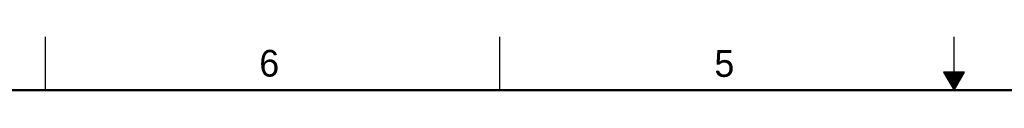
# Model space of a CAD drawing. Header units: inches. Extents: x 0 to 34, y 0 to 22.
# Tile 37 of 52: x 8.3 to 17.5, y 21.5 to 22. Entities that reach past the tile are written whole.
import ezdxf

# ---------------------------------------------------------------- set-up
doc = ezdxf.new("R2010")
doc.units = ezdxf.units.IN
doc.header["$LTSCALE"] = 1.87
doc.header["$MEASUREMENT"] = 0
doc.layers.get('0').update_dxf_attribs({"linetype": 'CONTINUOUS'})
doc.styles.get("Standard").update_dxf_attribs({"font": 'txt', "width": 0.8})

msp = doc.modelspace()

# ---------------------------------------------------------------- linework, layer by layer
at = {"color": 2, "linetype": 'CONTINUOUS'}
for p, q in [((8.5, 21.5), (8.5, 22)), ((12.75, 21.5), (12.75, 22)), ((17, 21.5), (17, 22)), ((16.902, 21.6697), (17, 21.5)), ((17.098, 21.6697), (16.902, 21.6697)), ((16.9076, 21.66), (17.0924, 21.66)), ((16.9134, 21.65), (17.0866, 21.65)), ((17, 21.5), (17.098, 21.6697)), ((16.9192, 21.64), (17.0808, 21.64)), ((16.925, 21.63), (17.0751, 21.63)), ((16.9307, 21.62), (17.0693, 21.62)), ((16.9365, 21.61), (17.0635, 21.61)), ((16.9423, 21.6), (17.0578, 21.6)), ((16.9481, 21.59), (17.052, 21.59)), ((16.9538, 21.58), (17.0462, 21.58)), ((16.9596, 21.57), (17.0404, 21.57)), ((16.9654, 21.56), (17.0347, 21.56)), ((16.9712, 21.55), (17.0289, 21.55)), ((16.9769, 21.54), (17.0231, 21.54)), ((16.9827, 21.53), (17.0173, 21.53)), ((16.9885, 21.52), (17.0116, 21.52)), ((16.9942, 21.51), (17.0058, 21.51))]:
    msp.add_line(p, q, dxfattribs=at)
at = {"color": 7, "linetype": 'CONTINUOUS', "const_width": 0.02}
msp.add_lwpolyline([(33.5, 21.5), (0.5, 21.5)], dxfattribs=at)

# ---------------------------------------------------------------- texts
at = {"color": 2, "linetype": 'CONTINUOUS'}
for s, p in [('6', (10.5012, 21.6272)), ('5', (14.7577, 21.6247))]:
    msp.add_text(s, height=0.25, dxfattribs=at).set_placement(p)

doc.saveas('drawing.dxf')
